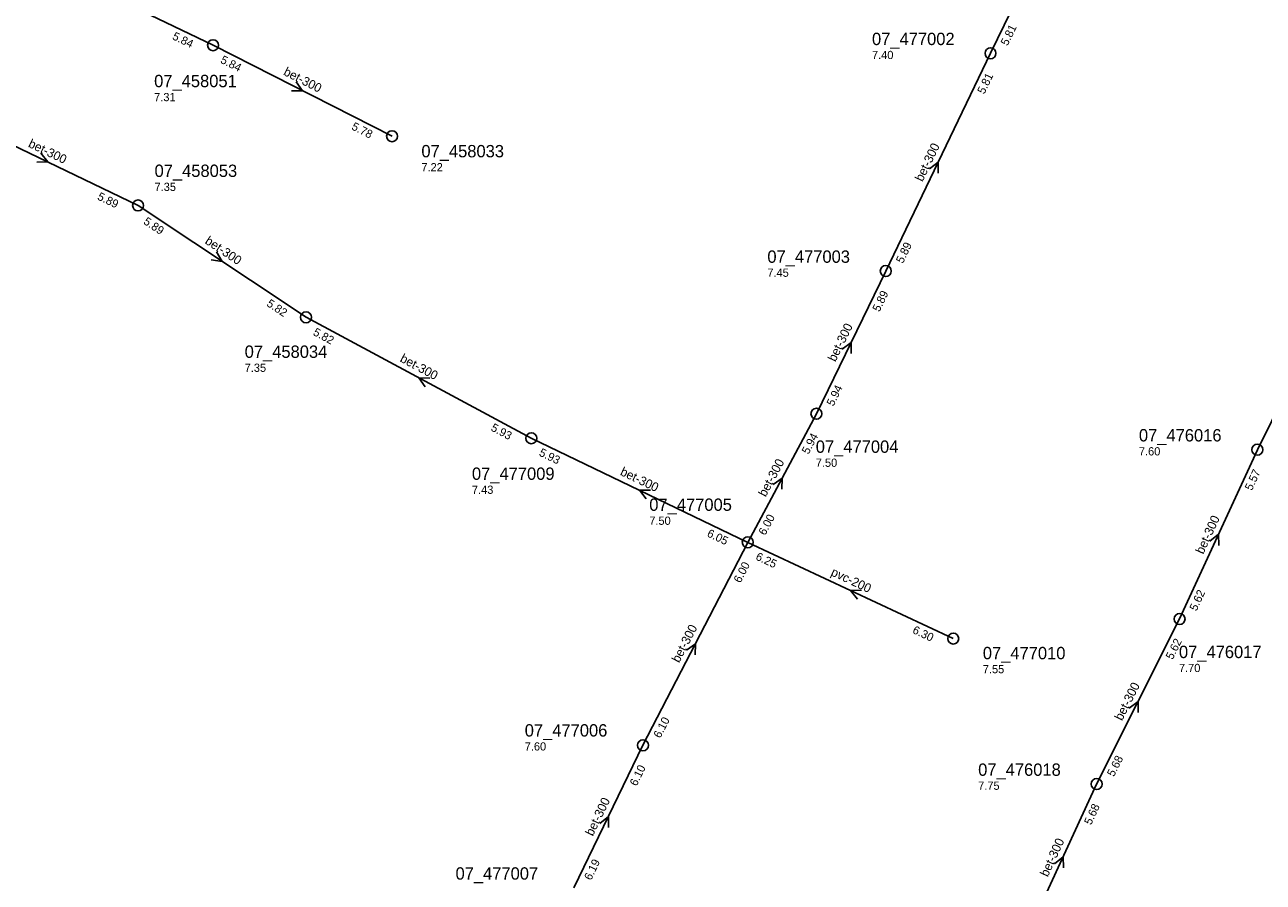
# Model space of a CAD drawing. Header units: metres. Extents: x 163992 to 165429, y 447924 to 449146.
# Tile 8 of 34: x 164469 to 164650, y 448368 to 448493. Entities that reach past the tile are written whole.
import ezdxf

# ---------------------------------------------------------------- set-up
doc = ezdxf.new("R2010")
doc.units = ezdxf.units.M

msp = doc.modelspace()

# ---------------------------------------------------------------- linework, layer by layer
at = {"layer": 'CON_BxH200x200mm', "linetype": 'Continuous'}
msp.add_lwpolyline([(164574.557, 448417.988), (164604.519, 448403.949)], dxfattribs=at)
at = {"layer": 'CON_BxH300x300mm', "linetype": 'Continuous'}
for points in [[(164621.026, 448512.082), (164609.947, 448489.3)], [(164496.578, 448490.476), (164470.186, 448503.175)], [(164522.688, 448477.211), (164496.578, 448490.476)], [(164609.947, 448489.3), (164594.681, 448457.549)], [(164485.649, 448467.115), (164459.283, 448479.782)], [(164510.144, 448450.802), (164485.649, 448467.115)], [(164663.566, 448461.192), (164648.864, 448431.499)], [(164594.681, 448457.549), (164584.556, 448436.737)], [(164510.144, 448450.802), (164542.99, 448433.174)], [(164584.556, 448436.737), (164574.557, 448417.988)], [(164574.557, 448417.988), (164542.99, 448433.174)], [(164648.864, 448431.499), (164637.517, 448406.812)], [(164574.557, 448417.988), (164559.271, 448388.39)], [(164637.517, 448406.812), (164625.429, 448382.74)], [(164559.271, 448388.39), (164549.213, 448367.591)], [(164625.429, 448382.74), (164615.625, 448361.475)]]:
    msp.add_lwpolyline(points, dxfattribs=at)
at = {"layer": 'NOD_inspectieput'}
for centre in [(164496.58, 448490.48), (164609.95, 448489.3), (164522.69, 448477.21), (164485.65, 448467.11), (164594.68, 448457.55), (164510.14, 448450.8), (164584.56, 448436.74), (164542.99, 448433.17), (164648.86, 448431.5), (164574.56, 448417.99), (164637.52, 448406.81), (164604.52, 448403.95), (164559.27, 448388.39), (164625.43, 448382.74)]:
    msp.add_circle(centre, 0.8, dxfattribs=at)
at = {"layer": 'PIJL'}
for points in [[(164508.68, 448485.14), (164509.63, 448483.84), (164508.02, 448483.85)], [(164471.48, 448474.72), (164472.47, 448473.45), (164470.86, 448473.42)], [(164601.04, 448472.44), (164602.31, 448473.42), (164602.34, 448471.81)], [(164497.1, 448460.36), (164497.9, 448458.96), (164496.3, 448459.16)], [(164588.34, 448446.16), (164589.62, 448447.14), (164589.64, 448445.53)], [(164528.18, 448441.94), (164526.57, 448441.99), (164527.5, 448440.67)], [(164578.24, 448426.43), (164579.56, 448427.36), (164579.51, 448425.75)], [(164560.38, 448425.61), (164558.77, 448425.58), (164559.76, 448424.31)], [(164641.93, 448418.15), (164643.19, 448419.16), (164643.24, 448417.55)], [(164591.15, 448411.01), (164589.54, 448410.97), (164590.54, 448409.71)], [(164565.61, 448402.24), (164566.91, 448403.19), (164566.89, 448401.58)], [(164630.18, 448393.81), (164631.47, 448394.78), (164631.47, 448393.17)], [(164552.97, 448377.01), (164554.24, 448377.99), (164554.26, 448376.38)], [(164619.27, 448371.1), (164620.53, 448372.11), (164620.58, 448370.5)]]:
    msp.add_lwpolyline(points, dxfattribs=at)

# ---------------------------------------------------------------- texts
at = {"layer": 'DMM_BxH200x200mm'}
msp.add_text('pvc-200', height=1.3, rotation=-25.11, dxfattribs=at).set_placement((164586.57, 448413.21))
at = {"layer": 'DMM_BxH300x300mm'}
for rotation, p in [(-26.93, (164506.74, 448486.2)), (-25.66, (164469.53, 448475.7)), (64.32, (164600.03, 448470.49)), (-33.66, (164495.29, 448461.65)), (64.06, (164587.33, 448444.22)), (-28.22, (164523.73, 448444.41)), (-25.69, (164555.84, 448427.86)), (61.93, (164577.16, 448424.52)), (65.31, (164640.96, 448416.17)), (62.69, (164564.54, 448400.33)), (63.34, (164629.13, 448391.88)), (64.19, (164551.95, 448375.06)), (65.25, (164618.29, 448369.11))]:
    msp.add_text('bet-300', height=1.3, rotation=rotation, dxfattribs=at).set_placement(p)
at = {"layer": 'INV_BxH200x200mm'}
for s, p in [('6.25', (164575.6, 448415.51)), ('6.30', (164598.47, 448404.8))]:
    msp.add_text(s, height=1.2, rotation=-25.11, dxfattribs=at).set_placement(p)
at = {"layer": 'INV_BxH300x300mm'}
for s, rotation, p in [('5.84', -25.7, (164490.54, 448491.39)), ('5.81', 64.07, (164612.44, 448490.31)), ('5.84', -26.93, (164497.55, 448487.97)), ('5.81', 64.32, (164609.04, 448483.26)), ('5.78', -26.93, (164516.67, 448478.25)), ('5.89', -25.66, (164479.61, 448468.02)), ('5.89', -33.66, (164486.32, 448464.51)), ('5.89', 64.32, (164597.17, 448458.57)), ('5.89', 64.06, (164593.74, 448451.51)), ('5.82', -33.66, (164504.29, 448452.54)), ('5.82', -28.22, (164511.06, 448448.27)), ('5.94', 64.06, (164587.05, 448437.75)), ('5.93', -28.22, (164536.99, 448434.35)), ('5.94', 61.93, (164583.4, 448430.74)), ('5.93', -25.69, (164544.01, 448430.68)), ('5.57', 65.31, (164648.06, 448425.44)), ('6.00', 61.93, (164577.09, 448418.91)), ('6.05', -25.69, (164568.51, 448418.9)), ('6.00', 62.69, (164573.48, 448411.97)), ('5.62', 65.31, (164639.99, 448407.88)), ('5.62', 63.34, (164636.5, 448400.79)), ('6.10', 62.69, (164561.79, 448389.34)), ('5.68', 63.34, (164627.94, 448383.72)), ('6.10', 64.19, (164558.35, 448382.35)), ('5.68', 65.25, (164624.62, 448376.68)), ('6.19', 64.19, (164551.7, 448368.61))]:
    msp.add_text(s, height=1.2, rotation=rotation, dxfattribs=at).set_placement(p)
at = {"layer": 'NLV_inspectieput'}
for s, p in [('7.40', (164592.67, 448488.46)), ('7.31', (164487.99, 448482.32)), ('7.22', (164526.96, 448472.09)), ('7.35', (164488.05, 448469.23)), ('7.45', (164577.41, 448456.71)), ('7.35', (164501.19, 448442.85)), ('7.60', (164631.59, 448430.66)), ('7.50', (164584.47, 448429)), ('7.43', (164534.33, 448425.06)), ('7.50', (164560.19, 448420.54)), ('7.55', (164608.83, 448398.9)), ('7.70', (164637.43, 448399.07)), ('7.60', (164542.03, 448387.63)), ('7.75', (164608.15, 448381.9))]:
    msp.add_text(s, height=1.2, dxfattribs=at).set_placement(p)
at = {"layer": 'NNR_inspectieput'}
for s, p in [('07_477002', (164592.67, 448490.5)), ('07_458051', (164487.99, 448484.36)), ('07_458033', (164526.96, 448474.13)), ('07_458053', (164488.05, 448471.27)), ('07_477003', (164577.41, 448458.75)), ('07_458034', (164501.19, 448444.89)), ('07_476016', (164631.59, 448432.7)), ('07_477004', (164584.47, 448431.04)), ('07_477009', (164534.33, 448427.1)), ('07_477005', (164560.19, 448422.58)), ('07_477010', (164608.83, 448400.94)), ('07_476017', (164637.43, 448401.11)), ('07_477006', (164542.03, 448389.67)), ('07_476018', (164608.15, 448383.94)), ('07_477007', (164531.94, 448368.8))]:
    msp.add_text(s, height=1.8, dxfattribs=at).set_placement(p)

doc.saveas('drawing.dxf')
